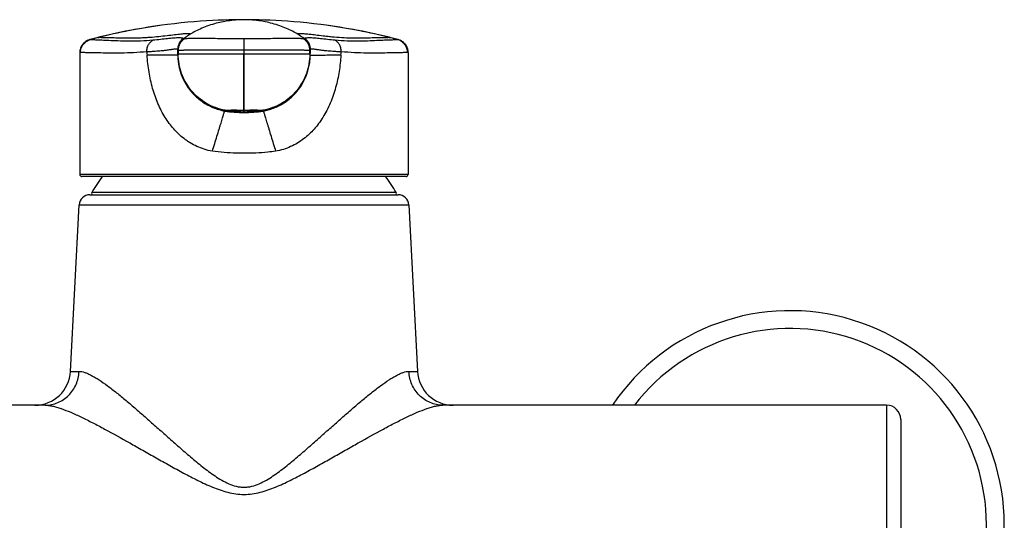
# Model space of a CAD drawing. Header units: millimetres. Extents: x 90 to 575, y 64 to 450.
# Tile 6 of 8: x 178 to 316, y 379 to 450. Entities that reach past the tile are written whole.
import ezdxf

# ---------------------------------------------------------------- set-up
doc = ezdxf.new("R2010")
doc.units = ezdxf.units.MM
doc.header["$LTSCALE"] = 46.255
doc.layers.get('0').update_dxf_attribs({"linetype": 'CONTINUOUS'})

msp = doc.modelspace()

# ---------------------------------------------------------------- linework, layer by layer
at = {"color": 7, "linetype": 'CONTINUOUS'}
for p, q in [((208.23, 449.65), (207.85, 449.64)), ((208.62, 449.66), (208.23, 449.65)), ((208.95, 449.67), (208.24, 449.66)), ((208.96, 449.66), (208.62, 449.66)), ((209.65, 449.67), (208.95, 449.67)), ((209.25, 449.67), (208.96, 449.66)), ((209.27, 449.66), (209.12, 449.66)), ((209.36, 449.67), (209.21, 449.66)), ((209.5, 449.67), (209.25, 449.67)), ((209.45, 449.67), (209.31, 449.66)), ((209.53, 449.67), (209.39, 449.67)), ((209.61, 449.67), (209.48, 449.67)), ((209.76, 449.67), (209.5, 449.67)), ((210.36, 449.67), (209.65, 449.67)), ((210.03, 449.67), (209.65, 449.67)), ((209.86, 449.67), (209.74, 449.67)), ((209.95, 449.67), (209.82, 449.67)), ((210.33, 449.66), (210.03, 449.67)), ((210.64, 449.66), (210.33, 449.66)), ((210.96, 449.65), (210.64, 449.66)), ((211.32, 449.65), (210.96, 449.65)), ((211.44, 449.64), (211.32, 449.65)), ((198.12, 448.88), (198.13, 448.89)), ((221.15, 448.89), (221.17, 448.88)), ((200.44, 445.65), (200.43, 445.64)), ((200.45, 445.72), (200.44, 445.7)), ((200.44, 445.7), (200.44, 445.69)), ((200.44, 445.69), (200.44, 445.68)), ((200.44, 445.68), (200.44, 445.67)), ((200.44, 445.67), (200.44, 445.66)), ((200.44, 445.66), (200.44, 445.65)), ((200.46, 445.76), (200.45, 445.75)), ((200.45, 445.75), (200.45, 445.74)), ((200.45, 445.74), (200.45, 445.73)), ((200.45, 445.73), (200.45, 445.72)), ((200.47, 445.81), (200.46, 445.8)), ((200.46, 445.8), (200.46, 445.79)), ((200.46, 445.79), (200.46, 445.78)), ((200.46, 445.78), (200.46, 445.76)), ((200.47, 445.83), (200.47, 445.82)), ((200.47, 445.82), (200.47, 445.81)), ((200.48, 445.88), (200.48, 445.87)), ((200.48, 445.87), (200.48, 445.85)), ((218.82, 445.83), (218.82, 445.85)), ((218.82, 445.82), (218.82, 445.83)), ((218.83, 445.8), (218.82, 445.82)), ((218.83, 445.79), (218.83, 445.8)), ((218.83, 445.78), (218.83, 445.79)), ((218.83, 445.76), (218.83, 445.78)), ((218.84, 445.75), (218.83, 445.76)), ((218.84, 445.74), (218.84, 445.75)), ((218.84, 445.73), (218.84, 445.74)), ((218.84, 445.72), (218.84, 445.73)), ((218.84, 445.7), (218.84, 445.72)), ((218.85, 445.69), (218.84, 445.7)), ((218.85, 445.68), (218.85, 445.69)), ((218.85, 445.68), (218.85, 445.68)), ((186.64, 445.05), (186.64, 427.97)), ((200.37, 444.73), (200.37, 445.41)), ((200.37, 445.41), (200.38, 445.37)), ((200.38, 445.36), (200.38, 445.37)), ((200.39, 445.35), (200.38, 445.36)), ((200.4, 445.36), (200.39, 445.35)), ((200.41, 445.37), (200.4, 445.36)), ((200.41, 444.81), (200.41, 445.37)), ((200.43, 445.35), (200.43, 444.84)), ((218.86, 445.36), (218.85, 445.35)), ((218.86, 445.36), (218.85, 445.35)), ((218.85, 445.35), (218.85, 444.84)), ((218.87, 444.81), (218.87, 445.37)), ((218.9, 445.35), (218.87, 445.37)), ((218.91, 445.37), (218.9, 445.35)), ((218.91, 445.4), (218.91, 445.41)), ((218.91, 445.37), (218.91, 445.4)), ((218.91, 444.73), (218.92, 444.93)), ((218.91, 444.73), (218.91, 444.73)), ((218.91, 444.73), (218.91, 444.73)), ((218.91, 444.59), (218.91, 444.59)), ((218.91, 444.57), (218.91, 444.59)), ((232.64, 445.05), (232.64, 427.97)), ((202.47, 439.33), (202.63, 439.17)), ((202.62, 439.17), (202.66, 439.14)), ((202.69, 439.1), (202.71, 439.08)), ((216.78, 439.29), (216.86, 439.37)), ((208.08, 436.98), (207.83, 436.98)), ((208.21, 436.99), (208.08, 436.98)), ((210.53, 436.99), (210.44, 436.99)), ((210.6, 436.99), (210.53, 436.99)), ((210.66, 436.99), (210.6, 436.99)), ((210.71, 436.99), (210.66, 436.99)), ((210.76, 436.99), (210.71, 436.99)), ((210.82, 436.99), (210.76, 436.99)), ((210.9, 436.99), (210.82, 436.99)), ((211.33, 436.98), (210.9, 436.99)), ((211.45, 436.98), (211.33, 436.98)), ((211.49, 436.98), (211.45, 436.98)), ((211.53, 436.97), (211.49, 436.98)), ((232.34, 427.67), (186.94, 427.67)), ((188.07, 425.12), (231.22, 425.12)), ((185.35, 400.36), (186.57, 423.7)), ((232.72, 423.7), (233.94, 400.36)), ((181.8, 395.62), (119.64, 395.62)), ((299.64, 395.62), (237.49, 395.62)), ((301.64, 393.62), (301.64, 364.12))]:
    msp.add_line(p, q, dxfattribs=at)
at = {"color": 9, "linetype": 'CONTINUOUS'}
for p, q in [((188.06, 446.89), (188.16, 446.89)), ((201.21, 447.01), (201.2, 447.01)), ((201.21, 447.01), (201.2, 447.01)), ((209.63, 447.05), (209.63, 444.85)), ((209.63, 447.05), (209.66, 447.05)), ((209.65, 445.41), (209.66, 447.05)), ((218.08, 447.01), (218.09, 447.01)), ((218.08, 447.01), (218.09, 447.01)), ((231.13, 446.89), (231.23, 446.89)), ((209.65, 436.77), (209.66, 446.33)), ((186.73, 445.05), (186.64, 445.05)), ((200.37, 444.73), (200.4, 444.78)), ((200.4, 444.78), (200.41, 444.8)), ((200.43, 444.84), (200.41, 444.81)), ((200.41, 444.8), (200.41, 444.81)), ((200.43, 445.36), (200.43, 445.35)), ((200.43, 445.36), (200.43, 445.35)), ((218.38, 444.85), (200.43, 444.84)), ((200.44, 444.84), (200.43, 444.84)), ((200.59, 444.85), (200.44, 444.84)), ((209.63, 436.77), (209.63, 444.85)), ((218.86, 444.84), (209.65, 444.85)), ((218.86, 444.84), (218.87, 444.81)), ((218.87, 444.81), (218.91, 444.73)), ((218.91, 445.41), (218.92, 444.93)), ((232.64, 445.05), (232.56, 445.05)), ((232.64, 445.05), (232.64, 445.05)), ((206.99, 436.97), (206.93, 436.86)), ((209.63, 436.98), (209.65, 436.98)), ((209.65, 436.77), (209.63, 436.77)), ((212.36, 436.86), (212.3, 436.97)), ((232.64, 427.97), (186.64, 427.97)), ((230.97, 425.42), (188.32, 425.42)), ((186.57, 423.7), (232.72, 423.7)), ((185.35, 400.36), (186.55, 400.36)), ((232.74, 400.36), (233.94, 400.36)), ((299.64, 395.62), (299.64, 362.12))]:
    msp.add_line(p, q, dxfattribs=at)
at = {"color": 7, "linetype": 'CONTINUOUS'}
for points in [[(208.24, 449.66), (207.52, 449.64), (206.78, 449.62), (206.01, 449.59), (205.22, 449.56), (204.4, 449.51), (203.55, 449.45), (202.68, 449.38), (201.77, 449.3), (200.84, 449.21), (199.89, 449.11), (198.91, 448.99), (198.13, 448.89)], [(209.12, 449.66), (209.03, 449.66), (208.93, 449.65), (208.83, 449.65), (208.73, 449.64), (208.62, 449.63), (208.51, 449.63), (208.4, 449.62), (208.29, 449.61), (208.17, 449.6), (208.04, 449.58), (207.91, 449.57), (207.77, 449.55), (207.63, 449.53), (207.47, 449.51), (207.31, 449.49), (207.14, 449.46), (206.94, 449.43), (206.73, 449.39), (206.5, 449.34), (206.26, 449.29), (206.01, 449.23), (205.75, 449.16), (205.49, 449.09), (205.23, 449.01), (204.96, 448.93), (204.7, 448.84), (204.45, 448.75), (204.2, 448.66), (203.96, 448.56), (203.73, 448.46), (203.51, 448.36), (203.29, 448.26), (203.08, 448.16), (202.87, 448.05), (202.67, 447.95), (202.47, 447.84), (202.28, 447.73), (202.09, 447.62), (201.92, 447.5), (201.74, 447.39), (201.58, 447.28), (201.43, 447.17), (201.28, 447.07), (201.23, 447.03)], [(218.06, 447.03), (218.01, 447.06), (217.87, 447.17), (217.72, 447.27), (217.56, 447.38), (217.39, 447.49), (217.21, 447.6), (217.03, 447.72), (216.84, 447.82), (216.65, 447.93), (216.45, 448.04), (216.24, 448.14), (216.03, 448.25), (215.82, 448.35), (215.6, 448.45), (215.37, 448.54), (215.14, 448.64), (214.9, 448.73), (214.65, 448.82), (214.4, 448.9), (214.15, 448.99), (213.89, 449.06), (213.63, 449.14), (213.37, 449.2), (213.12, 449.27), (212.87, 449.32), (212.63, 449.37), (212.4, 449.42), (212.18, 449.46), (211.97, 449.49), (211.78, 449.52), (211.61, 449.54), (211.44, 449.56), (211.29, 449.58), (211.15, 449.59), (211.01, 449.61), (210.89, 449.62), (210.76, 449.63), (210.65, 449.63), (210.54, 449.64), (210.43, 449.65), (210.33, 449.65), (210.23, 449.66), (210.13, 449.66), (210.04, 449.66), (209.91, 449.67)], [(211.79, 449.64), (211.07, 449.66), (210.36, 449.67)], [(221.15, 448.89), (220.39, 448.99), (219.41, 449.11), (218.46, 449.21), (217.53, 449.3), (216.63, 449.38), (215.75, 449.45), (214.9, 449.51), (214.08, 449.55), (213.29, 449.59), (212.53, 449.62), (211.79, 449.64)], [(188.06, 446.89), (188.03, 446.88), (187.95, 446.85), (187.86, 446.82), (187.77, 446.79), (187.68, 446.74), (187.6, 446.69), (187.51, 446.64), (187.42, 446.58), (187.34, 446.51), (187.25, 446.44), (187.17, 446.37), (187.1, 446.28), (187.03, 446.2), (186.96, 446.1), (186.9, 446.01), (186.85, 445.91), (186.8, 445.8), (186.76, 445.69), (186.72, 445.58), (186.69, 445.47), (186.67, 445.35), (186.65, 445.23), (186.65, 445.11), (186.65, 445.05)], [(201.23, 447.03), (201.21, 447.01), (201.15, 446.97), (201.1, 446.92), (201.05, 446.87), (201, 446.83), (200.96, 446.78), (200.92, 446.73), (200.88, 446.69), (200.85, 446.64), (200.81, 446.6), (200.78, 446.55), (200.75, 446.51), (200.73, 446.46), (200.7, 446.42), (200.67, 446.37), (200.65, 446.32), (200.63, 446.28), (200.61, 446.23), (200.59, 446.19), (200.57, 446.16), (200.56, 446.12), (200.55, 446.09), (200.54, 446.07), (200.53, 446.04), (200.52, 446.02), (200.52, 446), (200.51, 445.98), (200.51, 445.97), (200.5, 445.95), (200.5, 445.94), (200.49, 445.93), (200.49, 445.91), (200.49, 445.9), (200.49, 445.9), (200.48, 445.88)], [(218.82, 445.85), (218.81, 445.86), (218.81, 445.87), (218.81, 445.88), (218.8, 445.9), (218.8, 445.91), (218.8, 445.92), (218.79, 445.94), (218.79, 445.96), (218.78, 445.98), (218.77, 446), (218.77, 446.03), (218.76, 446.05), (218.75, 446.08), (218.74, 446.11), (218.73, 446.14), (218.71, 446.17), (218.7, 446.2), (218.69, 446.23), (218.67, 446.27), (218.66, 446.3), (218.64, 446.33), (218.62, 446.36), (218.61, 446.39), (218.59, 446.42), (218.57, 446.45), (218.56, 446.48), (218.54, 446.5), (218.52, 446.53), (218.5, 446.56), (218.48, 446.59), (218.46, 446.62), (218.44, 446.65), (218.41, 446.68), (218.39, 446.71), (218.36, 446.74), (218.34, 446.77), (218.31, 446.8), (218.28, 446.83), (218.25, 446.86), (218.22, 446.89), (218.19, 446.92), (218.16, 446.95), (218.13, 446.98), (218.09, 447), (218.06, 447.03)], [(232.64, 445.05), (232.64, 445.11), (232.64, 445.22), (232.62, 445.34), (232.6, 445.45), (232.57, 445.56), (232.54, 445.67), (232.5, 445.78), (232.45, 445.89), (232.4, 445.99), (232.34, 446.09), (232.27, 446.18), (232.2, 446.27), (232.13, 446.35), (232.05, 446.43), (231.97, 446.5), (231.88, 446.57), (231.8, 446.63), (231.71, 446.69), (231.62, 446.73), (231.53, 446.78), (231.44, 446.82), (231.35, 446.85), (231.26, 446.88), (231.23, 446.89)], [(200.48, 445.85), (200.47, 445.85), (200.47, 445.83)], [(200.42, 443.86), (200.45, 443.66), (200.48, 443.42), (200.53, 443.18), (200.58, 442.93), (200.64, 442.69), (200.71, 442.44), (200.79, 442.19), (200.88, 441.93), (200.99, 441.65), (201.11, 441.37), (201.25, 441.09), (201.39, 440.83), (201.53, 440.59), (201.68, 440.35), (201.83, 440.12), (201.99, 439.91), (202.16, 439.7), (202.32, 439.5), (202.47, 439.33)], [(208.62, 436.99), (208.54, 436.99), (208.45, 436.99), (208.36, 436.99), (208.21, 436.99)]]:
    msp.add_lwpolyline(points, dxfattribs=at)
at = {"color": 9, "linetype": 'CONTINUOUS'}
msp.add_lwpolyline([(218.85, 444.84), (218.84, 444.84), (218.82, 444.85)], dxfattribs=at)
at = {"color": 7, "linetype": 'CONTINUOUS'}
for centre, radius, start, end in [((209.64, 364.52), 85.15, 97.7787, 104.6818), ((209.64, 364.52), 85.15, 75.3182, 82.2211), ((202.4, 445.35), 2.02, 172.2053, 179.5714), ((202.39, 445.35), 2, 171.7575, 172.2004), ((202.37, 445.36), 1.98, 144.2198, 171.7783), ((202.32, 445.37), 1.91, 172.129, 179.9768), ((202.35, 445.36), 1.93, 171.8575, 172.143), ((216.91, 445.35), 1.99, 20.6214, 35.3661), ((216.92, 445.36), 1.98, 19.5482, 20.579), ((216.92, 445.36), 1.99, 9.4008, 19.539), ((216.97, 445.37), 1.9, 0.0584, 9.4333), ((216.89, 445.35), 2.02, 0.437, 9.3829), ((208.3, 444.73), 7.92, 179.9842, 182.2823), ((208.41, 444.73), 8.04, 182.2788, 186.2158), ((202.43, 445.35), 2.04, 179.5542, 180.0001), ((210.86, 444.73), 8.06, 352.3393, 358.8185), ((216.86, 445.35), 2.04, 359.9999, 0.4459), ((211.06, 444.73), 7.86, 359.0216, 0.0165), ((208.51, 445.03), 8.33, 245.9157, 247.3256), ((210.8, 444.97), 8.27, 291.1777, 292.5979), ((207.18, 457.31), 20.34, 271.6893, 271.8357), ((186.94, 427.97), 0.3, 180, 270), ((209.64, 412.96), 24.7, 143.4514, 149.7054), ((209.64, 412.96), 24.7, 30.2946, 36.5486), ((232.34, 427.97), 0.3, 270, 360), ((188.07, 423.62), 1.5, 90, 177), ((188.49, 425.32), 0.2, 149.7054, 270), ((230.8, 425.32), 0.2, 270, 30.2946), ((231.22, 423.62), 1.5, 3, 90), ((286.14, 378.87), 30, 213.9449, 146.0551), ((180.35, 400.62), 5, 270, 357), ((238.94, 400.62), 5, 183, 270), ((299.64, 393.62), 2, 0, 90)]:
    msp.add_arc(centre, radius, start, end, dxfattribs=at)
at = {"color": 9, "linetype": 'CONTINUOUS'}
for centre, radius, start, end in [((209.34, 367.13), 82.52, 97.8128, 104.1613), ((209.95, 367.12), 82.53, 75.839, 82.1865), ((211.68, 357.57), 92.37, 104.1161, 104.7522), ((218.22, 446.85), 0.209, 125.1314, 127.2982), ((218.2, 446.87), 0.182, 127.3045, 129.499), ((218.33, 446.67), 0.421, 117.6469, 119.3084), ((207.77, 358.19), 91.72, 75.2456, 75.8862), ((217.07, 445.49), 1.82, 38.8751, 39.5), ((216.97, 445.45), 1.93, 18.3864, 19.2419), ((221.28, 446.25), 25.26, 182.459, 183.4561), ((209.65, 437.89), 7.52, 89.9853, 90.1402), ((198.01, 446.25), 25.26, 356.5439, 357.541), ((208.41, 444.73), 8.04, 186.2158, 186.7018), ((208.36, 444.73), 7.99, 186.7172, 221.9965), ((210.93, 444.72), 7.99, 317.9157, 352.314), ((208.25, 444.62), 7.83, 221.9876, 224.1462), ((208.24, 444.62), 7.83, 224.1471, 224.8073), ((208.35, 444.62), 7.88, 247.2722, 259.6722), ((286.14, 378.87), 27.5, 217.5279, 142.4721)]:
    msp.add_arc(centre, radius, start, end, dxfattribs=at)
for points, knots in [([(186.73, 445.05), (186.73, 445.26), (186.8, 445.67), (187.1, 446.23), (187.57, 446.66), (187.96, 446.84), (188.16, 446.89)], [0, 0, 0, 0, 0.248645, 0.499616, 0.751188, 1, 1, 1, 1]), ([(188.16, 446.89), (188.25, 446.89), (188.52, 446.88), (189.04, 446.86), (189.8, 446.83), (190.8, 446.78), (192.06, 446.73), (193.55, 446.69), (195.19, 446.7), (196.32, 446.77), (196.9, 446.83)], [0, 0, 0, 0, 0.03388, 0.09185, 0.178075, 0.292814, 0.437438, 0.609836, 0.801351, 1, 1, 1, 1]), ([(202.17, 447.66), (202.14, 447.67), (202.03, 447.69), (201.86, 447.7), (201.66, 447.7), (201.31, 447.68), (200.73, 447.63), (199.87, 447.53), (198.83, 447.4), (197.69, 447.27), (196.69, 447.18), (195.87, 447.13), (195.07, 447.09), (193.75, 447.06), (192.32, 447.08), (191.02, 447.12), (190.22, 447.14), (189.62, 447.15), (189.28, 447.15), (189.15, 447.14)], [0, 0, 0, 0, 0.008344, 0.025163, 0.038329, 0.055593, 0.104915, 0.172875, 0.254398, 0.344287, 0.438111, 0.485174, 0.53171, 0.622341, 0.788447, 0.860357, 0.922117, 0.970269, 1, 1, 1, 1]), ([(196.9, 446.83), (197.25, 446.86), (197.93, 446.94), (198.87, 447.05), (199.66, 447.13), (200.25, 447.16), (200.66, 447.16), (200.91, 447.13), (201.06, 447.09), (201.13, 447.06), (201.16, 447.04)], [0, 0, 0, 0, 0.247969, 0.477347, 0.664248, 0.801891, 0.891584, 0.946172, 0.979802, 1, 1, 1, 1]), ([(201.16, 447.04), (201.04, 446.97), (200.83, 446.79), (200.6, 446.47), (200.45, 446.1), (200.4, 445.84), (200.39, 445.71)], [0, 0, 0, 0, 0.259195, 0.503436, 0.746895, 1, 1, 1, 1]), ([(200.4, 445.68), (200.41, 445.81), (200.47, 446.07), (200.64, 446.44), (200.88, 446.76), (201.09, 446.93), (201.2, 447.01)], [0, 0, 0, 0, 0.250855, 0.495718, 0.742414, 1, 1, 1, 1]), ([(200.43, 445.35), (200.43, 445.68), (200.61, 446.33), (201.06, 446.84), (201.33, 447.02)], [0, 0, 0, 0, 0.49999, 1, 1, 1, 1]), ([(201.16, 447.04), (201.16, 447.04), (201.18, 447.03), (201.19, 447.02), (201.2, 447.01)], [0, 0, 0, 0, 0.321131, 1, 1, 1, 1]), ([(201.23, 447.03), (201.23, 447.03), (201.23, 447.03), (201.24, 447.02), (201.25, 447.02), (201.26, 447.02), (201.28, 447.02), (201.31, 447.02), (201.32, 447.02), (201.33, 447.02)], [0, 0, 0, 0, 0.061286, 0.109564, 0.194453, 0.345412, 0.534312, 0.748496, 1, 1, 1, 1]), ([(201.33, 447.02), (201.34, 447.02), (201.37, 447.02), (201.42, 447.02), (201.49, 447.03), (201.62, 447.04), (201.83, 447.06), (202.12, 447.07), (202.47, 447.07), (202.86, 447.07), (203.31, 447.07), (204, 447.07), (204.99, 447.06), (206.35, 447.05), (207.92, 447.05), (209.04, 447.05), (209.63, 447.05)], [0, 0, 0, 0, 0.003995, 0.01024, 0.018743, 0.02951, 0.057618, 0.093319, 0.135207, 0.18281, 0.236001, 0.295082, 0.432156, 0.5954, 0.785253, 1, 1, 1, 1]), ([(209.66, 447.05), (210.25, 447.05), (211.36, 447.05), (212.93, 447.05), (214.29, 447.06), (215.29, 447.07), (215.98, 447.07), (216.43, 447.07), (216.83, 447.07), (217.17, 447.07), (217.47, 447.06), (217.67, 447.04), (217.8, 447.03), (217.87, 447.02), (217.92, 447.02), (217.95, 447.02), (217.96, 447.02)], [0, 0, 0, 0, 0.213086, 0.402559, 0.566296, 0.704262, 0.763788, 0.817355, 0.865221, 0.907241, 0.942937, 0.970891, 0.98153, 0.989902, 0.996045, 1, 1, 1, 1]), ([(230.14, 447.14), (230.07, 447.15), (229.92, 447.15), (229.54, 447.14), (228.93, 447.13), (228.06, 447.12), (227.07, 447.09), (226.02, 447.07), (224.88, 447.07), (223.63, 447.11), (222.52, 447.19), (221.62, 447.27), (220.83, 447.36), (219.99, 447.46), (219.14, 447.57), (218.49, 447.64), (217.98, 447.68), (217.58, 447.7), (217.32, 447.69), (217.18, 447.68), (217.13, 447.67), (217.12, 447.66)], [0, 0, 0, 0, 0.015613, 0.034946, 0.087313, 0.156211, 0.234319, 0.31465, 0.398781, 0.495291, 0.602085, 0.654332, 0.702617, 0.785412, 0.849656, 0.898205, 0.936394, 0.967645, 0.989217, 0.995794, 1, 1, 1, 1]), ([(217.96, 447.02), (217.97, 447.02), (217.98, 447.02), (218.01, 447.02), (218.02, 447.02), (218.04, 447.02), (218.05, 447.02), (218.06, 447.03), (218.06, 447.03)], [0, 0, 0, 0, 0.25754, 0.470004, 0.662318, 0.745533, 0.813187, 1, 1, 1, 1]), ([(217.96, 447.02), (218.23, 446.84), (218.68, 446.33), (218.85, 445.68), (218.85, 445.35)], [0, 0, 0, 0, 0.500009, 1, 1, 1, 1]), ([(218.48, 446.65), (218.45, 446.69), (218.33, 446.82), (218.2, 446.94), (218.09, 447.01)], [0, 0, 0, 0, 0.244045, 1, 1, 1, 1]), ([(218.1, 447.02), (218.1, 447.02), (218.11, 447.03), (218.12, 447.03), (218.12, 447.04)], [0, 0, 0, 0, 0.217262, 1, 1, 1, 1]), ([(218.13, 447.04), (218.16, 447.06), (218.23, 447.09), (218.38, 447.13), (218.63, 447.16), (219.04, 447.16), (219.63, 447.13), (220.42, 447.05), (221.36, 446.93), (222.04, 446.86), (222.39, 446.83)], [0, 0, 0, 0, 0.02023, 0.053842, 0.108496, 0.198167, 0.335679, 0.522746, 0.752699, 1, 1, 1, 1]), ([(218.13, 447.04), (218.25, 446.97), (218.45, 446.79), (218.69, 446.47), (218.84, 446.1), (218.89, 445.84), (218.9, 445.71)], [0, 0, 0, 0, 0.259206, 0.503443, 0.746895, 1, 1, 1, 1]), ([(222.39, 446.83), (222.96, 446.77), (224.09, 446.7), (225.73, 446.69), (227.22, 446.73), (228.49, 446.79), (229.5, 446.83), (230.25, 446.86), (230.77, 446.88), (231.04, 446.89), (231.13, 446.89)], [0, 0, 0, 0, 0.197028, 0.388615, 0.561989, 0.707192, 0.822669, 0.908726, 0.966377, 1, 1, 1, 1]), ([(232.56, 445.05), (232.56, 445.26), (232.49, 445.67), (232.24, 446.14), (231.95, 446.45), (231.62, 446.7), (231.33, 446.84), (231.13, 446.89)], [0, 0, 0, 0, 0.247157, 0.499185, 0.626037, 0.752666, 1, 1, 1, 1]), ([(196.05, 445.17), (196.04, 445.36), (196.06, 445.64), (196.17, 445.98), (196.27, 446.21), (196.41, 446.4), (196.62, 446.61), (196.79, 446.74), (196.9, 446.83)], [0, 0, 0, 0, 0.288632, 0.423432, 0.550355, 0.669833, 0.784344, 1, 1, 1, 1]), ([(200.39, 445.71), (200.39, 445.68), (200.38, 445.59), (200.37, 445.49), (200.37, 445.41)], [0, 0, 0, 0, 0.245858, 1, 1, 1, 1]), ([(200.38, 445.37), (200.38, 445.4), (200.38, 445.5), (200.39, 445.6), (200.4, 445.68)], [0, 0, 0, 0, 0.25382, 1, 1, 1, 1]), ([(218.8, 446.09), (218.76, 446.19), (218.68, 446.38), (218.56, 446.56), (218.49, 446.64)], [0, 0, 0, 0, 0.499595, 1, 1, 1, 1]), ([(218.89, 445.68), (218.89, 445.72), (218.87, 445.84), (218.84, 445.97), (218.81, 446.06)], [0, 0, 0, 0, 0.253666, 1, 1, 1, 1]), ([(218.91, 445.37), (218.91, 445.4), (218.91, 445.5), (218.9, 445.61), (218.89, 445.68)], [0, 0, 0, 0, 0.253864, 1, 1, 1, 1]), ([(218.9, 445.71), (218.9, 445.68), (218.91, 445.59), (218.91, 445.49), (218.91, 445.41)], [0, 0, 0, 0, 0.245854, 1, 1, 1, 1]), ([(223.24, 445.17), (223.04, 445.18), (222.65, 445.18), (222.1, 445.21), (221.64, 445.25), (221.26, 445.28), (220.95, 445.31), (220.67, 445.35), (220.4, 445.39), (220.15, 445.43), (219.9, 445.46), (219.68, 445.49), (219.47, 445.52), (219.29, 445.53), (219.14, 445.53), (219.04, 445.52), (218.97, 445.51), (218.94, 445.49), (218.92, 445.46), (218.92, 445.43), (218.92, 445.42)], [0, 0, 0, 0, 0.138801, 0.26776, 0.373297, 0.457303, 0.526246, 0.587676, 0.648303, 0.708108, 0.764796, 0.817264, 0.865002, 0.906786, 0.941143, 0.967124, 0.976903, 0.984926, 0.992585, 1, 1, 1, 1]), ([(223.24, 445.17), (223.25, 445.36), (223.23, 445.64), (223.12, 445.98), (223.02, 446.21), (222.88, 446.4), (222.67, 446.61), (222.5, 446.74), (222.39, 446.83)], [0, 0, 0, 0, 0.288614, 0.423382, 0.550282, 0.669763, 0.784295, 1, 1, 1, 1]), ([(196.05, 445.17), (195.43, 445.11), (194.22, 445.03), (192.51, 444.97), (190.98, 444.97), (189.66, 445), (188.56, 445.03), (187.72, 445.04), (187.18, 445.05), (186.88, 445.05), (186.77, 445.05), (186.73, 445.05)], [0, 0, 0, 0, 0.201091, 0.386961, 0.552002, 0.693382, 0.812333, 0.902825, 0.965053, 0.985899, 1, 1, 1, 1]), ([(205.21, 431.24), (204.83, 431.3), (204.09, 431.47), (203.05, 431.88), (202.26, 432.3), (201.67, 432.68), (201.11, 433.08), (200.48, 433.63), (199.79, 434.34), (199.16, 435.12), (198.58, 435.98), (198.05, 436.92), (197.41, 438.26), (196.79, 440.06), (196.29, 442.34), (196.13, 443.92), (196.07, 444.73)], [0, 0, 0, 0, 0.066136, 0.128901, 0.189518, 0.219511, 0.249054, 0.306047, 0.361672, 0.417866, 0.476546, 0.538659, 0.601798, 0.729699, 0.862346, 1, 1, 1, 1]), ([(200.41, 445.37), (200.42, 445.37), (200.42, 445.37), (200.42, 445.38), (200.42, 445.38), (200.42, 445.39), (200.43, 445.39), (200.43, 445.38), (200.43, 445.37), (200.43, 445.36), (200.43, 445.36)], [0, 0, 0, 0, 0.060077, 0.164043, 0.282088, 0.38365, 0.443885, 0.509863, 0.680984, 1, 1, 1, 1]), ([(209.63, 445.41), (209.04, 445.41), (207.87, 445.41), (206.43, 445.41), (205.32, 445.41), (204.55, 445.41), (203.82, 445.41), (203.15, 445.41), (202.55, 445.4), (202.01, 445.39), (201.61, 445.39), (201.32, 445.38), (201.14, 445.37), (200.98, 445.36), (200.84, 445.36), (200.72, 445.35), (200.62, 445.35), (200.54, 445.35), (200.49, 445.34), (200.45, 445.35), (200.44, 445.35), (200.43, 445.35), (200.43, 445.35)], [0, 0, 0, 0, 0.194201, 0.381574, 0.470332, 0.554639, 0.633665, 0.706575, 0.772588, 0.831126, 0.881662, 0.903764, 0.923668, 0.941316, 0.95668, 0.969741, 0.980475, 0.988864, 0.994891, 0.998553, 0.999518, 1, 1, 1, 1]), ([(206.99, 436.97), (206.53, 437.05), (205.63, 437.3), (204.37, 437.89), (203.24, 438.7), (202.25, 439.69), (201.46, 440.84), (200.87, 442.1), (200.51, 443.45), (200.43, 444.38), (200.43, 444.84)], [0, 0, 0, 0, 0.125004, 0.249935, 0.374868, 0.499833, 0.624848, 0.749892, 0.87494, 1, 1, 1, 1]), ([(218.85, 445.35), (218.85, 445.35), (218.85, 445.35), (218.84, 445.35), (218.8, 445.34), (218.75, 445.35), (218.67, 445.35), (218.57, 445.35), (218.45, 445.36), (218.31, 445.36), (218.15, 445.37), (217.97, 445.38), (217.68, 445.39), (217.28, 445.39), (216.74, 445.4), (216.14, 445.41), (215.47, 445.41), (214.74, 445.41), (213.97, 445.41), (212.86, 445.41), (211.42, 445.41), (210.25, 445.41), (209.65, 445.41)], [0, 0, 0, 0, 0.000485, 0.001451, 0.005114, 0.01114, 0.019528, 0.030263, 0.043322, 0.058686, 0.076334, 0.096238, 0.11834, 0.168875, 0.227413, 0.293428, 0.366339, 0.445367, 0.529675, 0.618434, 0.805805, 1, 1, 1, 1]), ([(218.86, 444.84), (218.86, 444.38), (218.78, 443.45), (218.42, 442.1), (217.83, 440.84), (217.04, 439.69), (216.06, 438.7), (214.92, 437.89), (213.66, 437.3), (212.76, 437.05), (212.3, 436.97)], [0, 0, 0, 0, 0.125041, 0.25009, 0.375144, 0.500167, 0.625128, 0.75006, 0.875004, 1, 1, 1, 1]), ([(223.22, 444.73), (223.17, 443.95), (223, 442.41), (222.53, 440.14), (221.9, 438.32), (221.26, 436.95), (220.72, 435.98), (220.12, 435.11), (219.48, 434.32), (218.78, 433.6), (218, 432.94), (217.13, 432.34), (216.18, 431.85), (215.16, 431.46), (214.44, 431.29), (214.07, 431.24)], [0, 0, 0, 0, 0.132276, 0.263895, 0.395069, 0.45976, 0.522641, 0.583187, 0.640077, 0.695768, 0.754057, 0.814402, 0.874932, 0.936671, 1, 1, 1, 1]), ([(218.92, 445.42), (218.92, 445.42), (218.92, 445.42), (218.92, 445.41), (218.91, 445.41)], [0, 0, 0, 0, 0.324105, 1, 1, 1, 1]), ([(232.56, 445.05), (232.46, 445.05), (232.15, 445.05), (231.57, 445.04), (230.72, 445.03), (229.63, 445), (228.31, 444.97), (226.78, 444.97), (225.07, 445.03), (223.86, 445.11), (223.24, 445.17)], [0, 0, 0, 0, 0.034948, 0.097176, 0.187669, 0.306623, 0.447987, 0.61303, 0.798903, 1, 1, 1, 1]), ([(212.36, 436.86), (212.59, 436.91), (213.07, 437.02), (213.55, 437.17), (213.79, 437.27)], [0, 0, 0, 0, 0.474239, 1, 1, 1, 1]), ([(205.21, 431.24), (205.32, 431.59), (205.54, 432.29), (205.85, 433.32), (206.1, 434.14), (206.29, 434.76), (206.42, 435.17), (206.53, 435.54), (206.63, 435.87), (206.72, 436.16), (206.79, 436.4), (206.84, 436.57), (206.88, 436.68), (206.9, 436.74), (206.91, 436.79), (206.92, 436.83), (206.93, 436.85), (206.93, 436.86), (206.93, 436.86)], [0, 0, 0, 0, 0.188003, 0.373323, 0.547266, 0.627199, 0.700991, 0.767687, 0.826793, 0.877917, 0.920656, 0.95462, 0.968187, 0.979419, 0.988273, 0.994689, 0.998611, 1, 1, 1, 1]), ([(206.93, 436.86), (207.38, 436.78), (208.28, 436.68), (209.65, 436.65), (211.01, 436.68), (211.91, 436.78), (212.36, 436.86)], [0, 0, 0, 0, 0.248104, 0.500098, 0.752017, 1, 1, 1, 1]), ([(206.99, 436.97), (207.64, 436.85), (208.53, 436.78), (209.41, 436.77), (209.63, 436.77)], [0, 0, 0, 0, 0.749506, 1, 1, 1, 1]), ([(209.65, 436.77), (209.88, 436.77), (210.76, 436.78), (211.65, 436.85), (212.3, 436.97)], [0, 0, 0, 0, 0.250724, 1, 1, 1, 1]), ([(212.36, 436.86), (212.36, 436.86), (212.36, 436.85), (212.37, 436.83), (212.38, 436.79), (212.39, 436.74), (212.41, 436.68), (212.45, 436.57), (212.5, 436.4), (212.57, 436.16), (212.66, 435.87), (212.76, 435.54), (212.87, 435.17), (213, 434.76), (213.19, 434.14), (213.44, 433.32), (213.75, 432.29), (213.97, 431.59), (214.07, 431.24)], [0, 0, 0, 0, 0.00139, 0.005313, 0.011731, 0.020588, 0.031824, 0.045394, 0.079363, 0.122106, 0.173228, 0.232326, 0.299006, 0.372773, 0.452676, 0.62657, 0.811894, 1, 1, 1, 1]), ([(209.64, 430.94), (209.27, 430.94), (207.79, 430.96), (206.31, 431.07), (205.21, 431.24)], [0, 0, 0, 0, 0.251816, 1, 1, 1, 1]), ([(214.07, 431.24), (213.71, 431.18), (212.24, 430.99), (210.76, 430.94), (209.64, 430.94)], [0, 0, 0, 0, 0.24789, 1, 1, 1, 1]), ([(181.8, 395.62), (182.1, 395.62), (182.71, 395.68), (183.58, 395.95), (184.38, 396.39), (185.1, 396.98), (185.69, 397.7), (186.15, 398.52), (186.45, 399.42), (186.53, 400.04), (186.55, 400.36)], [0, 0, 0, 0, 0.121975, 0.244402, 0.36767, 0.492036, 0.617599, 0.744287, 0.87187, 1, 1, 1, 1]), ([(186.55, 400.36), (186.67, 400.36), (186.94, 400.33), (187.35, 400.22), (187.8, 400.04), (188.28, 399.8), (188.8, 399.51), (189.56, 399.03), (190.56, 398.32), (191.82, 397.35), (193.15, 396.26), (194.54, 395.07), (195.98, 393.81), (197.46, 392.5), (198.99, 391.14), (200.55, 389.75), (202.16, 388.36), (203.54, 387.21), (204.69, 386.33), (205.58, 385.69), (206.51, 385.1), (207.49, 384.59), (208.36, 384.27), (209.09, 384.14), (209.64, 384.1), (210.2, 384.14), (210.93, 384.27), (211.8, 384.59), (212.78, 385.1), (213.71, 385.69), (214.6, 386.33), (215.75, 387.21), (217.13, 388.36), (218.74, 389.75), (220.3, 391.14), (221.83, 392.5), (223.31, 393.81), (224.75, 395.07), (226.14, 396.26), (227.47, 397.35), (228.73, 398.32), (229.73, 399.03), (230.49, 399.51), (231.01, 399.8), (231.49, 400.04), (231.94, 400.22), (232.35, 400.33), (232.62, 400.36), (232.74, 400.36)], [0, 0, 0, 0, 0.006463, 0.013878, 0.022312, 0.031762, 0.042187, 0.053525, 0.07865, 0.106571, 0.136772, 0.168821, 0.20237, 0.237137, 0.272894, 0.309459, 0.346681, 0.384438, 0.403485, 0.422631, 0.441866, 0.46118, 0.480557, 0.490275, 0.5, 0.509725, 0.519443, 0.53882, 0.558134, 0.577369, 0.596515, 0.615563, 0.653319, 0.690541, 0.727106, 0.762863, 0.79763, 0.831179, 0.863228, 0.893429, 0.92135, 0.946475, 0.957813, 0.968238, 0.977688, 0.986122, 0.993537, 1, 1, 1, 1]), ([(237.49, 395.62), (237.19, 395.62), (236.58, 395.68), (235.71, 395.95), (234.91, 396.39), (234.19, 396.98), (233.6, 397.7), (233.14, 398.52), (232.84, 399.42), (232.76, 400.04), (232.74, 400.36)], [0, 0, 0, 0, 0.121975, 0.244402, 0.36767, 0.492036, 0.617599, 0.744287, 0.87187, 1, 1, 1, 1]), ([(181.8, 395.62), (181.96, 395.62), (182.3, 395.6), (182.83, 395.5), (183.41, 395.35), (184.27, 395.07), (185.43, 394.61), (186.91, 393.93), (188.49, 393.14), (190.75, 391.95), (193.08, 390.65), (195.48, 389.29), (197.35, 388.23), (199.25, 387.16), (201.19, 386.09), (202.84, 385.23), (204.19, 384.58), (205.23, 384.13), (206.29, 383.72), (207.38, 383.39), (208.5, 383.16), (209.64, 383.08), (210.79, 383.16), (211.91, 383.39), (213, 383.72), (214.06, 384.13), (215.09, 384.58), (216.45, 385.23), (218.1, 386.09), (220.04, 387.16), (221.94, 388.23), (223.81, 389.29), (226.21, 390.65), (228.54, 391.95), (230.8, 393.14), (232.38, 393.93), (233.86, 394.61), (235.02, 395.07), (235.88, 395.35), (236.46, 395.5), (236.99, 395.6), (237.33, 395.62), (237.49, 395.62)], [0, 0, 0, 0, 0.007745, 0.016488, 0.026209, 0.036854, 0.060625, 0.087206, 0.116047, 0.146695, 0.212038, 0.246224, 0.281163, 0.31671, 0.352745, 0.389172, 0.407506, 0.425909, 0.444372, 0.462884, 0.481432, 0.5, 0.518568, 0.537116, 0.555628, 0.574091, 0.592494, 0.610828, 0.647255, 0.68329, 0.718837, 0.753776, 0.787961, 0.853305, 0.883953, 0.912794, 0.939375, 0.963146, 0.973792, 0.983512, 0.992254, 1, 1, 1, 1])]:
    msp.add_open_spline(points, degree=3, knots=knots, dxfattribs=at)
at = {"color": 7, "linetype": 'CONTINUOUS'}
for points, knots in [([(200.37, 445.42), (200.37, 445.43), (200.37, 445.46), (200.35, 445.49), (200.32, 445.51), (200.27, 445.52), (200.22, 445.53), (200.16, 445.53), (200.09, 445.53), (199.98, 445.53), (199.82, 445.52), (199.61, 445.49), (199.39, 445.46), (199.14, 445.43), (198.88, 445.39), (198.62, 445.35), (198.34, 445.31), (198.03, 445.28), (197.65, 445.25), (197.19, 445.21), (196.64, 445.18), (196.25, 445.18), (196.05, 445.17)], [0, 0, 0, 0, 0.007645, 0.015232, 0.023236, 0.033015, 0.04494, 0.058992, 0.075163, 0.093361, 0.135108, 0.182856, 0.235329, 0.291989, 0.351799, 0.412425, 0.473826, 0.542711, 0.62669, 0.732231, 0.86122, 1, 1, 1, 1]), ([(196.07, 444.73), (196.12, 444.73), (196.23, 444.73), (196.47, 444.72), (196.8, 444.73), (197.22, 444.73), (197.66, 444.73), (198.07, 444.73), (198.43, 444.73), (198.76, 444.73), (199.05, 444.73), (199.32, 444.73), (199.57, 444.73), (199.77, 444.73), (199.92, 444.73), (200.02, 444.73), (200.11, 444.73), (200.18, 444.73), (200.24, 444.73), (200.28, 444.73), (200.32, 444.73), (200.35, 444.73), (200.36, 444.72), (200.37, 444.72), (200.37, 444.72)], [0, 0, 0, 0, 0.036715, 0.076259, 0.164182, 0.264583, 0.372258, 0.468604, 0.550459, 0.626535, 0.695409, 0.754622, 0.811922, 0.869856, 0.896085, 0.919187, 0.938774, 0.955055, 0.968331, 0.978987, 0.987379, 0.993604, 0.997858, 1, 1, 1, 1]), ([(200.37, 445.41), (200.37, 445.41), (200.37, 445.42), (200.37, 445.42), (200.37, 445.42)], [0, 0, 0, 0, 0.167497, 1, 1, 1, 1]), ([(218.87, 445.37), (218.87, 445.37), (218.87, 445.37), (218.87, 445.38), (218.86, 445.38), (218.86, 445.38), (218.86, 445.38), (218.86, 445.38), (218.86, 445.37), (218.86, 445.36), (218.86, 445.36)], [0, 0, 0, 0, 0.128109, 0.317816, 0.418722, 0.455697, 0.485975, 0.537411, 0.63168, 1, 1, 1, 1]), ([(218.91, 444.73), (218.92, 444.72), (218.93, 444.71), (218.95, 444.71), (218.98, 444.7), (219.02, 444.7), (219.08, 444.7), (219.15, 444.7), (219.26, 444.7), (219.42, 444.7), (219.71, 444.7), (220.02, 444.7), (220.37, 444.71), (220.68, 444.71), (221.05, 444.72), (221.48, 444.72), (221.95, 444.72), (222.36, 444.73), (222.66, 444.72), (222.86, 444.72), (223.05, 444.73), (223.16, 444.73), (223.22, 444.73)], [0, 0, 0, 0, 0.00452, 0.008931, 0.015795, 0.025367, 0.037991, 0.054224, 0.073764, 0.117477, 0.167295, 0.273345, 0.335056, 0.409058, 0.491955, 0.589575, 0.707787, 0.821638, 0.872288, 0.918702, 0.96129, 1, 1, 1, 1]), ([(202.71, 439.08), (203.07, 438.73), (203.82, 438.1), (204.68, 437.62), (205.11, 437.43)], [0, 0, 0, 0, 0.513596, 1, 1, 1, 1]), ([(213.98, 437.34), (214.49, 437.55), (215.24, 437.96), (216.14, 438.65), (216.57, 439.07), (216.78, 439.29)], [0, 0, 0, 0, 0.481338, 0.736771, 1, 1, 1, 1]), ([(206.99, 436.97), (206.99, 436.97), (206.99, 436.97), (206.99, 436.97), (207, 436.97), (207.01, 436.97), (207.02, 436.97), (207.05, 436.97), (207.08, 436.97), (207.12, 436.97), (207.17, 436.97), (207.24, 436.97), (207.34, 436.97), (207.47, 436.97), (207.62, 436.97), (207.73, 436.97), (207.78, 436.97)], [0, 0, 0, 0, 0.001349, 0.005133, 0.011309, 0.019825, 0.043673, 0.076264, 0.117183, 0.166016, 0.22235, 0.28577, 0.43224, 0.602236, 0.792577, 1, 1, 1, 1]), ([(207.83, 436.98), (207.95, 436.98), (208.22, 436.99), (208.48, 436.99), (208.62, 436.99)], [0, 0, 0, 0, 0.460588, 1, 1, 1, 1]), ([(208.62, 436.99), (208.65, 436.99), (208.77, 436.99), (208.89, 436.99), (208.99, 436.99)], [0, 0, 0, 0, 0.240524, 1, 1, 1, 1]), ([(208.99, 436.99), (209.04, 436.99), (209.25, 436.99), (209.47, 436.98), (209.63, 436.98)], [0, 0, 0, 0, 0.242381, 1, 1, 1, 1]), ([(209.65, 436.98), (209.72, 436.98), (209.98, 436.99), (210.25, 436.99), (210.44, 436.99)], [0, 0, 0, 0, 0.255529, 1, 1, 1, 1]), ([(210.44, 436.99), (210.55, 436.99), (210.75, 437), (211.03, 436.99), (211.29, 436.98), (211.45, 436.98), (211.53, 436.97)], [0, 0, 0, 0, 0.290138, 0.547488, 0.782886, 1, 1, 1, 1]), ([(211.53, 436.97), (211.59, 436.97), (211.69, 436.97), (211.84, 436.97), (211.97, 436.97), (212.07, 436.97), (212.13, 436.97), (212.18, 436.97), (212.21, 436.97), (212.24, 436.97), (212.27, 436.97), (212.28, 436.97), (212.29, 436.97), (212.3, 436.97), (212.3, 436.97), (212.3, 436.97), (212.3, 436.97)], [0, 0, 0, 0, 0.212195, 0.404386, 0.574196, 0.719333, 0.781918, 0.837386, 0.885365, 0.925484, 0.957374, 0.980666, 0.988973, 0.994993, 0.998682, 1, 1, 1, 1])]:
    msp.add_open_spline(points, degree=3, knots=knots, dxfattribs=at)

doc.saveas('drawing.dxf')
